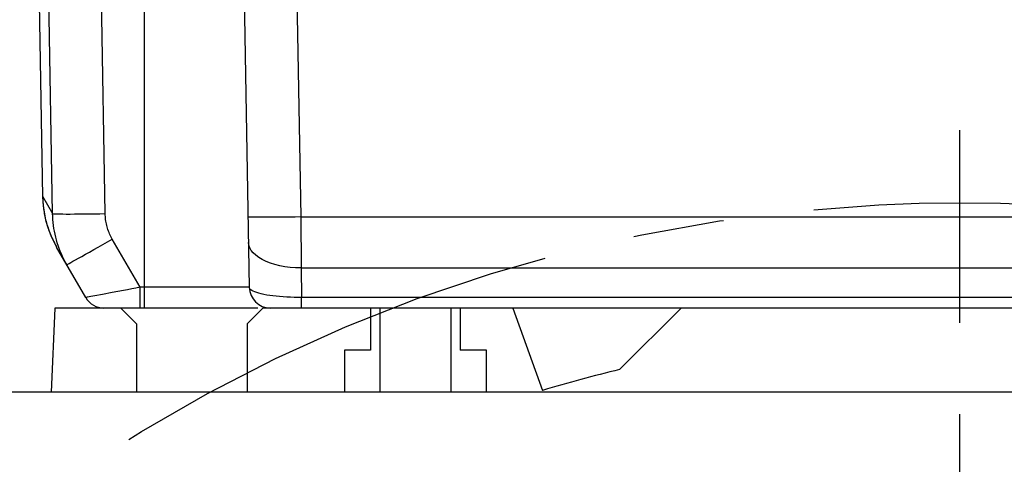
# Model space of a CAD drawing. Header units: millimetres. Extents: x 0 to 420, y 0 to 297.
# Tile 54 of 66: x 298.02 to 316.73, y 207.08 to 215.52. Entities that reach past the tile are written whole.
import ezdxf
from ezdxf.enums import TextEntityAlignment as Align

# ---------------------------------------------------------------- set-up
doc = ezdxf.new("R2010")
doc.units = ezdxf.units.MM
doc.header["$LTSCALE"] = 23.1
doc.linetypes.add('CENTER', pattern=[0.6, 0.375, -0.075, 0.075, -0.075])
doc.layers.get('0').update_dxf_attribs({"linetype": 'CONTINUOUS'})
for name, color, linetype in [('AXIS', 7, 'CONTINUOUS'), ('COMPONENTS', 7, 'CONTINUOUS'), ('DIMENSION', 7, 'CONTINUOUS')]:
    doc.layers.add(name, color=color, linetype=linetype)
doc.styles.get("Standard").update_dxf_attribs({"font": 'arial.ttf'})
doc.styles.add('TEXTSTYLE_4', font='gdt')
doc.dimstyles.new('DIMSTYLE_10', dxfattribs={"dimtxt": 3, "dimasz": 3, "dimexe": 0.18, "dimexo": 0.0625, "dimgap": 0.09, "dimtad": 1, "dimdec": 3, "dimlfac": 5, "dimdsep": 46, "dimtxsty": 'STANDARD', "dimblk": '_FILLED', "dimblk1": '_FILLED', "dimblk2": '_FILLED', "dimcen": 0.09, "dimadec": 0, "dimazin": 0, "dimtp": 0.5, "dimtm": 0.5, "dimtfac": 1, "dimtdec": 3, "dimtofl": 0, "dimtmove": 0, "dimatfit": 3, "dimldrblk": '_FILLED', "dimfxl": 1, "dimtolj": 1, "dimarcsym": 0})
doc.dimstyles.new('DIMSTYLE_2', dxfattribs={"dimtxt": 3, "dimasz": 3, "dimexe": 0.18, "dimexo": 0.0625, "dimgap": 0.09, "dimtad": 1, "dimtih": 1, "dimtoh": 1, "dimlfac": 5, "dimdsep": 46, "dimtxsty": 'STANDARD', "dimblk": '_FILLED', "dimblk1": '_FILLED', "dimblk2": '_FILLED', "dimcen": 0.09, "dimadec": 0, "dimazin": 0, "dimtol": 1, "dimtp": 0.2, "dimtm": 0.2, "dimtfac": 1, "dimtofl": 0, "dimtmove": 0, "dimatfit": 3, "dimldrblk": '_FILLED', "dimfxl": 1, "dimtolj": 1, "dimarcsym": 0})

# ---------------------------------------------------------------- blocks, each defined once
blk = doc.blocks.new('_FILLED')
at = {"color": 0, "linetype": 'BYBLOCK'}
blk.add_solid([(0, 0), (-1, 0.2), (-1, -0.2)], dxfattribs=at)
blk = doc.blocks.new('*D1')
at = {"layer": 'DIMENSION', "color": 2, "linetype": 'CONTINUOUS'}
for p, q in [((277.379, 203.6), (251.065, 203.6)), ((279.379, 203.6), (277.379, 203.6)), ((290.056, 197.296), (279.379, 203.6))]:
    blk.add_line(p, q, dxfattribs=at)
at = {"layer": 'DIMENSION', "color": 2, "linetype": 'CONTINUOUS', "xscale": 3, "yscale": 3, "zscale": 3, "rotation": 329.4414692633}
blk.add_blockref('_FILLED', (290.056, 197.296), dxfattribs=at)
at = {"layer": 'DIMENSION', "color": 2, "linetype": 'CONTINUOUS', "style": 'TEXTSTYLE_4'}
for s, p in [('`', (268.557, 204.35)), ('n', (258.065, 204.35))]:
    blk.add_text(s, height=3, dxfattribs=at).set_placement(p, align=Align.RIGHT)
at = {"layer": 'DIMENSION', "color": 2, "linetype": 'CONTINUOUS'}
for s, p in [('300', (265.057, 204.35)), ('0.2', (274.379, 204.35))]:
    blk.add_text(s, height=3, dxfattribs=at).set_placement(p, align=Align.RIGHT)
blk = doc.blocks.new('*D2')
at = {"layer": 'DIMENSION', "color": 2, "linetype": 'CONTINUOUS'}
for p, q in [((277.379, 203.6), (251.065, 203.6)), ((279.379, 203.6), (277.379, 203.6)), ((290.056, 197.296), (279.379, 203.6))]:
    blk.add_line(p, q, dxfattribs=at)
at = {"layer": 'DIMENSION', "color": 2, "linetype": 'CONTINUOUS', "xscale": 3, "yscale": 3, "zscale": 3, "rotation": 329.4414692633}
blk.add_blockref('_FILLED', (290.056, 197.296), dxfattribs=at)
at = {"layer": 'DIMENSION', "color": 2, "linetype": 'CONTINUOUS', "style": 'TEXTSTYLE_4'}
for s, p in [('`', (268.557, 204.35)), ('n', (258.065, 204.35))]:
    blk.add_text(s, height=3, dxfattribs=at).set_placement(p, align=Align.RIGHT)
at = {"layer": 'DIMENSION', "color": 2, "linetype": 'CONTINUOUS'}
for s, p in [('300', (265.057, 204.35)), ('0.2', (274.379, 204.35))]:
    blk.add_text(s, height=3, dxfattribs=at).set_placement(p, align=Align.RIGHT)
blk = doc.blocks.new('*D23')
at = {"layer": 'DIMENSION', "color": 2, "linetype": 'CONTINUOUS'}
for p, q in [((286.89, 240.926), (286.89, 253.302)), ((344.89, 246.813), (344.89, 253.302)), ((286.89, 251.302), (315.89, 251.302)), ((344.89, 251.302), (315.89, 251.302)), ((344.89, 238.575), (344.89, 244.559)), ((286.89, 214.693), (286.89, 238.411)), ((344.89, 230.183), (344.89, 237.014)), ((344.89, 214.562), (344.89, 229.393))]:
    blk.add_line(p, q, dxfattribs=at)
at = {"layer": 'DIMENSION', "color": 2, "linetype": 'CONTINUOUS', "xscale": 3, "yscale": 3, "zscale": 3, "rotation": 180}
blk.add_blockref('_FILLED', (286.89, 251.302), dxfattribs=at)
at = {"layer": 'DIMENSION', "color": 2, "linetype": 'CONTINUOUS', "xscale": 3, "yscale": 3, "zscale": 3}
blk.add_blockref('_FILLED', (344.89, 251.302), dxfattribs=at)
at = {"layer": 'DIMENSION', "color": 2, "linetype": 'CONTINUOUS', "insert": (315.89, 255.052), "char_height": 3, "width": 6.99257, "attachment_point": 2, "line_spacing_factor": 0.9}
blk.add_mtext('290', dxfattribs=at)

msp = doc.modelspace()

# ---------------------------------------------------------------- linework, layer by layer
at = {"layer": 'AXIS', "color": 2, "linetype": 'CENTER'}
msp.add_line((315.8897, 182.0434), (315.8897, 213.42175), dxfattribs=at)
msp.add_circle((315.8897, 182.0434), 30, dxfattribs=at)
at = {"layer": 'COMPONENTS', "color": 7, "linetype": 'CONTINUOUS'}
for p, q in [((302.18285, 221.89417), (302.38284, 210.43642)), ((298.3897, 215.8354), (298.4539, 212.15687)), ((298.4539, 212.15687), (298.45558, 212.10816)), ((299.27423, 210.2434), (298.72145, 211.20085)), ((298.6897, 210.0434), (298.61985, 208.4434)), ((302.54636, 210.0434), (298.6897, 210.0434)), ((300.2397, 209.7434), (299.9397, 210.0434)), ((302.6397, 210.0434), (302.3397, 209.7434)), ((331.67981, 210.0434), (302.6397, 210.0434)), ((304.6897, 210.0434), (304.6897, 209.2434)), ((304.8647, 210.0434), (304.8647, 208.4434)), ((306.2147, 210.0434), (306.2147, 208.4434)), ((306.3897, 210.0434), (306.3897, 209.2434)), ((307.3897, 210.0434), (307.95895, 208.47942)), ((309.42094, 208.87463), (310.5897, 210.0434)), ((300.2397, 209.7434), (300.2397, 208.4434)), ((302.3397, 209.7434), (302.3397, 208.4434)), ((304.1897, 209.2434), (304.1897, 208.4434)), ((304.6897, 209.2434), (304.1897, 209.2434)), ((306.8897, 209.2434), (306.3897, 209.2434)), ((306.8897, 208.4434), (306.8897, 209.2434)), ((336.14507, 208.4434), (295.63433, 208.4434))]:
    msp.add_line(p, q, dxfattribs=at)
at = {"layer": 'COMPONENTS', "color": 9, "linetype": 'CONTINUOUS'}
for p, q in [((303.18269, 221.89412), (303.35936, 211.77297)), ((298.6446, 211.83556), (298.47481, 221.63206)), ((299.64443, 211.83556), (299.47463, 221.63206)), ((300.3897, 210.0434), (300.3897, 221.08791)), ((298.45367, 212.16701), (298.45374, 212.16669)), ((298.45374, 212.16669), (298.45882, 212.0543)), ((298.45374, 212.16669), (298.45385, 212.16595)), ((298.45385, 212.16595), (298.45897, 212.0536)), ((298.45385, 212.16595), (298.6446, 211.83556)), ((298.45897, 212.0536), (298.47039, 211.94172)), ((298.47039, 211.94172), (298.48808, 211.83068)), ((298.48808, 211.83066), (298.51199, 211.72077)), ((298.51199, 211.72077), (298.54204, 211.6124)), ((303.35936, 211.77297), (303.36778, 210.80788)), ((303.35936, 211.77297), (328.42004, 211.77297)), ((298.54204, 211.6124), (298.57813, 211.50589)), ((298.57813, 211.50589), (298.62016, 211.40157)), ((300.30742, 210.43642), (299.77821, 211.35303)), ((303.36778, 210.80788), (303.37764, 210.2434)), ((303.36778, 210.80788), (328.41162, 210.80788)), ((300.30742, 210.0434), (300.30742, 210.43642)), ((302.38284, 210.43642), (300.30742, 210.43642)), ((299.59313, 210.30055), (299.44588, 210.27321)), ((299.77883, 210.33548), (299.59313, 210.30055)), ((303.37764, 210.0434), (303.37764, 210.2434)), ((328.40177, 210.2434), (303.37764, 210.2434))]:
    msp.add_line(p, q, dxfattribs=at)
at = {"layer": 'COMPONENTS', "color": 7, "linetype": 'CONTINUOUS'}
for points in [[(298.45558, 212.10816), (298.45846, 212.05951), (298.46251, 212.01094)], [(298.46243, 212.01153), (298.46383, 211.99749), (298.46656, 211.9724)], [(298.46656, 211.9724), (298.4697, 211.94658), (298.47327, 211.92015), (298.47732, 211.89298), (298.48184, 211.86525), (298.48687, 211.83697), (298.49242, 211.80814), (298.49851, 211.77887), (298.50517, 211.74915), (298.5124, 211.71901), (298.52022, 211.68855), (298.52864, 211.65778), (298.53767, 211.62672), (298.54732, 211.59546), (298.55759, 211.56402), (298.56851, 211.53241), (298.58004, 211.50074), (298.5922, 211.46902), (298.605, 211.43726), (298.61842, 211.40556), (298.63245, 211.37394), (298.6471, 211.3424), (298.66234, 211.31104), (298.67817, 211.27988), (298.69457, 211.24892), (298.71152, 211.21826), (298.72145, 211.20085)], [(298.91219, 210.87048), (298.8846, 210.91987), (298.85846, 210.96993), (298.83379, 211.02062), (298.8106, 211.07189), (298.78889, 211.12371), (298.76867, 211.17607), (298.74994, 211.22893), (298.73271, 211.28225), (298.71699, 211.33603), (298.70277, 211.39023), (298.69009, 211.44481), (298.67892, 211.49977), (298.6693, 211.55506), (298.66123, 211.61064), (298.65471, 211.66653), (298.64976, 211.72268), (298.64638, 211.77903), (298.6446, 211.83556)]]:
    msp.add_lwpolyline(points, dxfattribs=at)
at = {"layer": 'COMPONENTS', "color": 9, "linetype": 'CONTINUOUS'}
for points in [[(298.6446, 211.83556), (298.65079, 211.83385), (298.66777, 211.83235), (298.69535, 211.83108), (298.73322, 211.83004), (298.78099, 211.82925), (298.83813, 211.82872), (298.90402, 211.82845), (298.97795, 211.82845), (299.05911, 211.82872), (299.14663, 211.82925), (299.23954, 211.83004), (299.33685, 211.83108), (299.4375, 211.83235), (299.5404, 211.83385), (299.64443, 211.83556)], [(299.77821, 211.35303), (299.76442, 211.37773), (299.75136, 211.40274), (299.73904, 211.42805), (299.72744, 211.45368), (299.71658, 211.47961), (299.70647, 211.50579), (299.6971, 211.53222), (299.68848, 211.55891), (299.68061, 211.5858), (299.67351, 211.61291), (299.66716, 211.64022), (299.66158, 211.6677), (299.65677, 211.69535), (299.65273, 211.72316), (299.64947, 211.7511), (299.64701, 211.77913), (299.64532, 211.80729), (299.64443, 211.83556)], [(303.35936, 211.77297), (303.25487, 211.77125), (303.15152, 211.76973), (303.05045, 211.76844), (302.95276, 211.76739), (302.85952, 211.76659), (302.77176, 211.76605), (302.69044, 211.76578), (302.61644, 211.76578), (302.55057, 211.76605), (302.49357, 211.76659), (302.44604, 211.76739), (302.40852, 211.76844), (302.38142, 211.76973), (302.36502, 211.77125), (302.35951, 211.77297)], [(298.62016, 211.40157), (298.66798, 211.29979), (298.72145, 211.20085)], [(298.91219, 210.87048), (298.91767, 210.87183), (298.93247, 210.87858), (298.95643, 210.89066), (298.9893, 210.90794), (299.03072, 210.93023), (299.08023, 210.95729), (299.13731, 210.98883), (299.20133, 211.0245), (299.27161, 211.06392), (299.34737, 211.10667), (299.4278, 211.15227), (299.51203, 211.20023), (299.59914, 211.25005), (299.68819, 211.30116), (299.77821, 211.35303)], [(303.36778, 210.80788), (303.26385, 210.80923), (303.16103, 210.81598), (303.06046, 210.82806), (302.96322, 210.84534), (302.87036, 210.86763), (302.78289, 210.89469), (302.70176, 210.92623), (302.62785, 210.9619), (302.56195, 211.00132), (302.50478, 211.04407), (302.45696, 211.08967), (302.41902, 211.13763), (302.39135, 211.18745), (302.37426, 211.23856), (302.36794, 211.29043)], [(300.30742, 210.43642), (300.22773, 210.42135), (300.14878, 210.40616), (300.07094, 210.39108), (299.99446, 210.37643), (299.77883, 210.33548)], [(303.37764, 210.2434), (303.30579, 210.24353), (303.2342, 210.2447), (303.16322, 210.24693), (303.09328, 210.25018), (303.02471, 210.25443), (302.9578, 210.25973), (302.89291, 210.266), (302.83043, 210.27321), (302.77062, 210.28143), (302.71383, 210.29057), (302.66045, 210.30055), (302.61083, 210.31145), (302.56527, 210.32313), (302.52414, 210.33548), (302.48778, 210.3486), (302.45645, 210.36231), (302.43041, 210.37643), (302.40991, 210.39108), (302.39509, 210.40616), (302.38604, 210.42135), (302.38284, 210.43642)], [(299.34231, 210.25443), (299.29908, 210.24693), (299.28543, 210.2447), (299.27714, 210.24353), (299.27423, 210.2434)], [(299.44588, 210.27321), (299.37176, 210.25973), (299.34231, 210.25443)]]:
    msp.add_lwpolyline(points, dxfattribs=at)
at = {"layer": 'COMPONENTS', "color": 7, "linetype": 'CONTINUOUS'}
for centre, radius, start, end in [((302.78278, 210.4434), 0.4, 181, 270), ((299.62064, 210.4434), 0.4, 210, 270), ((315.8897, 182.0434), 27.6, 103.554821, 106.699148)]:
    msp.add_arc(centre, radius, start, end, dxfattribs=at)

# ---------------------------------------------------------------- dimensions: what is measured, and where the dimension line sits
at = {"layer": 'DIMENSION', "color": 2, "linetype": 'CONTINUOUS'}
dim = msp.add_linear_dim(base=(344.8897, 251.30248), p1=(286.8897, 214.6931), p2=(344.8897, 214.56243), dimstyle='DIMSTYLE_10', dxfattribs=at)
dim.commit()
dim.dimension.update_dxf_attribs({"geometry": '*D23', "text_midpoint": (312.39342, 253.55248), "dimtype": 160})
for picture in ['*D1', '*D2']:
    dim = msp.add_diameter_dim_2p(p1=(290.0564, 197.29595), p2=(341.72301, 166.79085), dimstyle='DIMSTYLE_2', dxfattribs=at)
    dim.commit()
    dim.dimension.update_dxf_attribs({"geometry": picture, "text_midpoint": (259.31087, 205.85029), "dimtype": 163})

doc.saveas('drawing.dxf')
